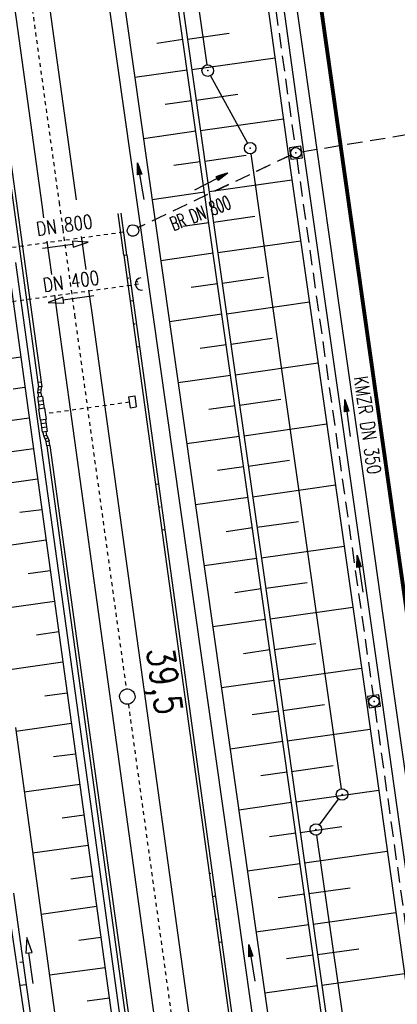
# Model space of a CAD drawing. Extents: x 446457 to 447032, y 444506 to 445688.
# Tile 59 of 83: x 446657 to 446706, y 445211 to 445338. Entities that reach past the tile are written whole.
import ezdxf
from ezdxf.enums import TextEntityAlignment as Align

# ---------------------------------------------------------------- set-up
doc = ezdxf.new("R2010")
doc.units = 0
doc.header["$LTSCALE"] = 2
doc.header["$MEASUREMENT"] = 0
for name, pattern in [('ACAD_ISO10W100W', [0.5, 0.25, -0.25]), ('AUSGEZOGEN', [0]), ('GESTRICH-X2', [1.5, 1, -0.5]), ('STRICHLINIEX2', [0.5, 0.25, -0.25])]:
    doc.linetypes.add(name, pattern=pattern)
doc.layers.get('0').update_dxf_attribs({"linetype": 'AUSGEZOGEN'})
for name, color, linetype in [('203-GRENZL-BAB', 7, 'AUSGEZOGEN'), ('203-GRENZP-BAB', 7, 'AUSGEZOGEN'), ('BOESCHG', 250, 'AUSGEZOGEN'), ('DB-Bahnachse', 7, 'CONTINUOUS'), ('DB-Böschungen', 15, 'CONTINUOUS'), ('DB-Durchlässe', 15, 'CONTINUOUS'), ('DB-Gleisachse', 7, 'CONTINUOUS'), ('DB-GRABEN', 15, 'AUSGEZOGEN'), ('DB-Kabelanlagen', 15, 'CONTINUOUS'), ('DB-LS-Wände', 15, 'CONTINUOUS'), ('DURCHL', 200, 'GESTRICH-X2'), ('FBRTOP', 250, 'AUSGEZOGEN'), ('KANAL', 7, 'GESTRICH-X2'), ('MULDE', 250, 'AUSGEZOGEN'), ('PFEIL', 7, 'CONTINUOUS'), ('PFEILTOP', 200, 'AUSGEZOGEN'), ('SCHSYMBOL', 200, 'AUSGEZOGEN'), ('TEXTO', 4, 'CONTINUOUS')]:
    doc.layers.add(name, color=color, linetype=linetype)
doc.styles.add('ROMANS', font='romans.shx', dxfattribs={"width": 0.8})

# ---------------------------------------------------------------- blocks, each defined once
blk = doc.blocks.new('20')
blk.add_lwpolyline([(-0.75, -0.75), (0.75, -0.75), (0.75, 0.75), (-0.75, 0.75)], close=True)
blk.add_circle((0, 0), 0.676)
blk.add_point((0, 0))
blk = doc.blocks.new('PFEIL2')
at = {"color": 0}
for p, q in [((0.88, 0), (-2.4, -0.01)), ((0.88, -0.27), (0.88, 0.28)), ((0.88, 0.28), (2.43, 0.01)), ((0.91, 0.27), (0.88, 0.26)), ((0.97, 0.26), (0.88, 0.25)), ((1.02, 0.25), (0.88, 0.23)), ((1.07, 0.24), (0.88, 0.21)), ((1.13, 0.23), (0.88, 0.19)), ((1.18, 0.22), (0.88, 0.17)), ((1.24, 0.21), (0.88, 0.15)), ((1.29, 0.21), (0.88, 0.14)), ((1.34, 0.2), (0.88, 0.12)), ((1.4, 0.19), (0.88, 0.1)), ((1.45, 0.18), (0.88, 0.08)), ((1.51, 0.17), (0.88, 0.06)), ((1.56, 0.16), (0.88, 0.04)), ((1.61, 0.15), (0.88, 0.02)), ((1.67, 0.14), (0.88, 0.01)), ((1.72, 0.13), (0.88, -0.01)), ((1.78, 0.12), (0.88, -0.03)), ((1.83, 0.11), (0.88, -0.05)), ((1.88, 0.1), (0.88, -0.07)), ((1.94, 0.09), (0.88, -0.09)), ((2.05, 0.08), (0.88, -0.12)), ((1.99, 0.08), (0.88, -0.11)), ((2.1, 0.07), (0.88, -0.14)), ((2.15, 0.06), (0.88, -0.16)), ((2.21, 0.05), (0.88, -0.18)), ((2.26, 0.04), (0.88, -0.2)), ((2.32, 0.03), (0.88, -0.22)), ((2.37, 0.02), (0.88, -0.23)), ((2.42, 0.01), (0.88, -0.25)), ((2.43, 0.01), (0.88, -0.27))]:
    blk.add_line(p, q, dxfattribs=at)
blk = doc.blocks.new('GST')
at = {"color": 0}
blk.add_circle((0, 0), 0.75, dxfattribs=at)
blk.add_point((0, 0), dxfattribs=at)

msp = doc.modelspace()

# ---------------------------------------------------------------- linework, layer by layer
at = {"layer": '203-GRENZL-BAB', "flags": 128}
for points in [[(446669.03, 445419.11), (446681.46, 445332.61)], [(446681.93, 445331.21), (446686.71, 445322.47)], [(446687.18, 445321.07), (446698.89, 445238.67)], [(446696.06, 445234), (446698.55, 445237.33)], [(446701.88, 445190.07), (446695.72, 445232.66)]]:
    msp.add_lwpolyline(points, dxfattribs=at)
at = {"layer": 'BOESCHG'}
for p, q in [((446678.94, 445335.97), (446684.35, 445336.74)), ((446678.35, 445335.89), (446674.95, 445335.4)), ((446679.5, 445332.01), (446690.3, 445333.54)), ((446678.91, 445331.93), (446672.11, 445330.96)), ((446680.06, 445328.05), (446685.46, 445328.81)), ((446679.47, 445327.97), (446676.07, 445327.48)), ((446680.62, 445324.09), (446691.39, 445325.62)), ((446680.03, 445324.01), (446673.23, 445323.04)), ((446680.59, 445320.05), (446677.19, 445319.56)), ((446681.19, 445320.13), (446686.56, 445320.89)), ((446681.75, 445316.17), (446692.5, 445317.69)), ((446681.16, 445316.09), (446674.35, 445315.12)), ((446681.72, 445312.13), (446678.32, 445311.64)), ((446682.31, 445312.21), (446687.69, 445312.97)), ((446682.87, 445308.25), (446693.63, 445309.78)), ((446682.28, 445308.17), (446675.48, 445307.19)), ((446683.44, 445304.29), (446688.82, 445305.06)), ((446682.85, 445304.21), (446679.44, 445303.72)), ((446684, 445300.33), (446694.76, 445301.86)), ((446683.41, 445300.25), (446676.6, 445299.27)), ((446684.57, 445296.37), (446689.94, 445297.14)), ((446683.98, 445296.29), (446680.57, 445295.8)), ((446685.13, 445292.41), (446695.88, 445293.94)), ((446684.54, 445292.33), (446677.72, 445291.35)), ((446685.7, 445288.45), (446691.07, 445289.22)), ((446685.11, 445288.37), (446681.7, 445287.88)), ((446686.26, 445284.49), (446697.01, 445286.02)), ((446685.67, 445284.41), (446678.85, 445283.43)), ((446686.24, 445280.45), (446682.82, 445279.96)), ((446686.83, 445280.53), (446692.2, 445281.3)), ((446687.39, 445276.57), (446698.14, 445278.1)), ((446686.8, 445276.49), (446679.97, 445275.51)), ((446687.37, 445272.53), (446683.95, 445272.04)), ((446687.96, 445272.61), (446693.33, 445273.38)), ((446688.52, 445268.65), (446699.27, 445270.18)), ((446687.93, 445268.57), (446681.09, 445267.59)), ((446689.09, 445264.69), (446694.46, 445265.46)), ((446688.49, 445264.61), (446685.08, 445264.12)), ((446689.65, 445260.73), (446700.4, 445262.25)), ((446689.06, 445260.65), (446682.22, 445259.68)), ((446690.21, 445256.77), (446695.59, 445257.53)), ((446689.62, 445256.69), (446686.2, 445256.2)), ((446690.77, 445252.81), (446701.53, 445254.33)), ((446690.18, 445252.72), (446683.34, 445251.76)), ((446691.33, 445248.85), (446696.71, 445249.61)), ((446690.74, 445248.76), (446687.32, 445248.28)), ((446691.89, 445244.89), (446702.65, 445246.41)), ((446691.3, 445244.8), (446684.46, 445243.84)), ((446691.86, 445240.84), (446688.44, 445240.36)), ((446692.45, 445240.93), (446697.83, 445241.69)), ((446693.01, 445236.97), (446703.76, 445238.49)), ((446692.42, 445236.88), (446685.59, 445235.91)), ((446692.98, 445232.92), (446689.57, 445232.44)), ((446693.58, 445233.01), (446698.95, 445233.77)), ((446694.14, 445229.05), (446704.87, 445230.57)), ((446693.54, 445228.96), (446686.71, 445227.99)), ((446694.7, 445225.08), (446700.06, 445225.84)), ((446694.11, 445225), (446690.69, 445224.52)), ((446695.26, 445221.12), (446705.99, 445222.64)), ((446694.67, 445221.04), (446687.83, 445220.07)), ((446695.82, 445217.16), (446701.18, 445217.92)), ((446695.23, 445217.08), (446691.81, 445216.6)), ((446696.38, 445213.2), (446707.1, 445214.72)), ((446695.79, 445213.12), (446688.96, 445212.15))]:
    msp.add_line(p, q, dxfattribs=at)
at = {"layer": 'BOESCHG', "flags": 128}
for points in [[(446767.8, 444741.96), (446761.3, 444780.01), (446754.64, 444829.31), (446748.97, 444871.2), (446740.91, 444921.93), (446734.05, 444946.22), (446727.55, 444989.1), (446719.19, 445047.38), (446712.21, 445097.06), (446706.99, 445134.19), (446698.31, 445195.32), (446688.72, 445263.03), (446681.82, 445311.41), (446673.94, 445366.96), (446668.61, 445404.57), (446661.95, 445451.27), (446656.59, 445490.29), (446648.46, 445549.52), (446644.65, 445577.55)], [(446645.24, 445577.63), (446649.06, 445549.6), (446657.19, 445490.37), (446662.54, 445451.36), (446669.2, 445404.66), (446674.53, 445367.05), (446682.41, 445311.5), (446689.31, 445263.11), (446698.9, 445195.41), (446707.58, 445134.27), (446712.81, 445097.15), (446719.79, 445047.46), (446728.14, 444989.19), (446734.64, 444946.35), (446741.49, 444922.06), (446749.56, 444871.29), (446755.24, 444829.39), (446762.09, 444780.13), (446768.59, 444742.09)]]:
    msp.add_lwpolyline(points, dxfattribs=at)
at = {"layer": 'DB-Bahnachse', "linetype": 'ACAD_ISO10W100W'}
for p, q in [((446657.57, 445348.7), (446662.28, 445314.77)), ((446662.28, 445314.77), (446662.76, 445311.29)), ((446662.76, 445311.29), (446664.3, 445300.14)), ((446664.3, 445300.14), (446671, 445251.62)), ((446671.27, 445249.64), (446677.38, 445205.43))]:
    msp.add_line(p, q, dxfattribs=at)
at = {"layer": 'DB-Bahnachse', "linetype": 'Continuous'}
msp.add_ellipse((446671.14, 445250.64), major_axis=(0.707, 0.707), ratio=1, start_param=4.066813, end_param=10.349998, dxfattribs=at)
at = {"layer": 'DB-Böschungen', "linetype": 'Continuous'}
for p, q in [((446650.08, 445347.01), (446671.72, 445190.46)), ((446671.09, 445307.98), (446670.34, 445313.39)), ((446670.69, 445307.93), (446669.95, 445313.33)), ((446670.69, 445307.92), (446671.12, 445307.98)), ((446670.69, 445307.93), (446680, 445240.56)), ((446671.09, 445307.98), (446675.19, 445278.26)), ((446671.11, 445304.95), (446671.32, 445304.98)), ((446671.52, 445301.98), (446671.94, 445302.03)), ((446671.93, 445299), (446672.14, 445299.03)), ((446672.34, 445296.03), (446672.76, 445296.09)), ((446657.31, 445294.69), (446653.06, 445294.1)), ((446657.86, 445290.74), (446656.31, 445290.53)), ((446658.4, 445286.79), (446653.02, 445286.02)), ((446658.96, 445282.79), (446656.14, 445282.41)), ((446659.5, 445278.84), (446652.31, 445277.88)), ((446674.8, 445278.2), (446675.22, 445278.26)), ((446675.19, 445278.26), (446680.39, 445240.61)), ((446675.21, 445275.23), (446675.42, 445275.26)), ((446660.05, 445274.89), (446657.19, 445274.51)), ((446675.62, 445272.26), (446676.04, 445272.32)), ((446660.6, 445270.94), (446653.55, 445269.95)), ((446661.15, 445266.94), (446658.29, 445266.56)), ((446661.69, 445262.99), (446654.57, 445262)), ((446662.24, 445259.03), (446659.34, 445258.61)), ((446662.79, 445255.09), (446655.58, 445254.09)), ((446663.34, 445251.1), (446660.44, 445250.71)), ((446663.89, 445247.14), (446656.68, 445246.13)), ((446656.61, 445246.64), (446664.46, 445189.48)), ((446664.43, 445243.19), (446661.54, 445242.81)), ((446680, 445240.56), (446684.58, 445207.36)), ((446680.39, 445240.61), (446684.98, 445207.41)), ((446664.98, 445239.24), (446657.76, 445238.23)), ((446665.53, 445235.24), (446662.69, 445234.86)), ((446666.08, 445231.3), (446658.85, 445230.33)), ((446666.62, 445227.35), (446663.79, 445226.96)), ((446681.77, 445227.68), (446681.99, 445227.71)), ((446682.18, 445224.71), (446682.61, 445224.77)), ((446667.17, 445223.39), (446659.94, 445222.37)), ((446682.59, 445221.74), (446682.81, 445221.77)), ((446667.72, 445219.4), (446664.84, 445219.01)), ((446683.01, 445218.76), (446683.43, 445218.82)), ((446668.27, 445215.45), (446661.03, 445214.47)), ((446668.81, 445211.5), (446665.94, 445211.11))]:
    msp.add_line(p, q, dxfattribs=at)
at = {"layer": 'DB-Durchlässe', "linetype": 'STRICHLINIEX2'}
for p, q in [((446650.28, 445308.13), (446671.13, 445311.01)), ((446672.58, 445304.14), (446650.86, 445301.14))]:
    msp.add_line(p, q, dxfattribs=at)
at = {"layer": 'DB-Durchlässe', "linetype": 'Continuous'}
for p, q in [((446666.07, 445309.61), (446664.03, 445309.75)), ((446664.03, 445309.75), (446664.08, 445309.35)), ((446664.13, 445308.95), (446666.07, 445309.61)), ((446660.12, 445308.83), (446664.08, 445309.35)), ((446664.08, 445309.35), (446664.13, 445308.95)), ((446662.78, 445302.48), (446660.85, 445301.8)), ((446662.89, 445301.68), (446662.78, 445302.48)), ((446666.79, 445302.64), (446662.83, 445302.08)), ((446660.85, 445301.8), (446662.89, 445301.68))]:
    msp.add_line(p, q, dxfattribs=at)
msp.add_ellipse((446671.87, 445311.11), major_axis=(0.53, 0.53), ratio=1, start_param=4.066813, end_param=10.349998, dxfattribs=at)
at = {"layer": 'DB-Gleisachse', "linetype": 'Continuous'}
for p, q in [((446655.4, 445348.15), (446660.05, 445314.46)), ((446659.89, 445348.54), (446664.51, 445315.09)), ((446660.05, 445314.46), (446660.28, 445312.78)), ((446660.7, 445309.73), (446661.3, 445305.4)), ((446665.16, 445310.36), (446665.75, 445306.05)), ((446666.12, 445303.37), (446666.53, 445300.45)), ((446661.67, 445302.74), (446662.07, 445299.83)), ((446662.07, 445299.83), (446677.07, 445191.17)), ((446666.53, 445300.45), (446681.53, 445191.79))]:
    msp.add_line(p, q, dxfattribs=at)
at = {"layer": 'DB-GRABEN', "linetype": 'Continuous'}
for p, q in [((446672.27, 445304.58), (446672.5, 445304.47)), ((446655.43, 445225), (446658.38, 445205)), ((446656.38, 445225.15), (446658.03, 445213.25)), ((446658.1, 445219.37), (446657.99, 445217.33)), ((446658.78, 445217.44), (446658.1, 445219.37)), ((446657.99, 445217.33), (446658.38, 445217.39)), ((446658.38, 445217.39), (446658.78, 445217.44)), ((446658.94, 445213.43), (446658.38, 445217.39)), ((446657.58, 445216.2), (446657.18, 445216.15)), ((446658.03, 445213.25), (446657.18, 445213.15)), ((446658.03, 445213.25), (446661.35, 445189.06))]:
    msp.add_line(p, q, dxfattribs=at)
for start_param, end_param in [(0.922612, 2.493408), (2.493408, 4.064205)]:
    msp.add_ellipse((446672.98, 445304.2), major_axis=(0.566, 0.566), ratio=1, start_param=start_param, end_param=end_param, dxfattribs=at)
at = {"layer": 'DB-Kabelanlagen', "linetype": 'Continuous'}
for p, q in [((446651.78, 445347.65), (446659.55, 445291.38)), ((446652.18, 445347.71), (446659.95, 445291.44)), ((446659.53, 445290.06), (446659.62, 445290.83)), ((446659.94, 445291.44), (446659.55, 445291.38)), ((446659.55, 445291.38), (446659.62, 445290.83)), ((446659.98, 445290.42), (446659.58, 445290.47)), ((446660.03, 445290.83), (446659.62, 445290.83)), ((446659.93, 445290.07), (446660.03, 445290.83)), ((446659.94, 445291.44), (446660.03, 445290.83)), ((446660.12, 445289.58), (446659.48, 445289.5)), ((446659.48, 445289.5), (446659.69, 445287.95)), ((446659.93, 445290.07), (446659.53, 445290.06)), ((446659.53, 445290.06), (446659.6, 445289.51)), ((446659.93, 445290.07), (446660, 445289.57)), ((446660.12, 445289.58), (446660.34, 445288.04)), ((446671.31, 445289.56), (446672.1, 445289.67)), ((446671.31, 445289.56), (446671.51, 445288.12)), ((446672.1, 445289.67), (446672.3, 445288.23)), ((446660.2, 445289.03), (446659.56, 445288.94)), ((446660.27, 445288.53), (446659.62, 445288.45)), ((446660.41, 445288.05), (446659.62, 445287.94)), ((446659.62, 445287.94), (446659.82, 445286.5)), ((446660.41, 445288.05), (446660.61, 445286.61)), ((446671.51, 445288.12), (446672.3, 445288.23)), ((446660.61, 445286.61), (446659.82, 445286.5)), ((446659.89, 445286.51), (446660.1, 445284.97)), ((446660.54, 445286.6), (446660.75, 445285.06)), ((446660.6, 445286.11), (446659.96, 445286.02)), ((446660.67, 445285.61), (446660.03, 445285.52)), ((446660.75, 445285.06), (446660.1, 445284.97)), ((446660.3, 445284.43), (446660.23, 445284.99)), ((446660.69, 445284.54), (446660.3, 445284.43)), ((446660.3, 445284.43), (446660.61, 445283.72)), ((446660.83, 445284.21), (446660.47, 445284.05)), ((446660.69, 445284.54), (446660.62, 445285.04)), ((446660.69, 445284.54), (446660.99, 445283.83)), ((446660.99, 445283.83), (446660.61, 445283.72)), ((446660.68, 445283.17), (446660.61, 445283.72)), ((446661.08, 445283.23), (446660.68, 445283.17)), ((446660.69, 445283.17), (446673.46, 445190.67)), ((446661.08, 445283.23), (446660.99, 445283.83)), ((446661.08, 445283.23), (446673.85, 445190.73))]:
    msp.add_line(p, q, dxfattribs=at)
at = {"layer": 'DB-Kabelanlagen', "linetype": 'STRICHLINIEX2'}
msp.add_line((446671.41, 445288.84), (446660.5, 445287.33), dxfattribs=at)
at = {"layer": 'DB-LS-Wände', "linetype": 'Continuous'}
for p, q in [((446656.64, 445306.97), (446666.13, 445238.29)), ((446666.13, 445238.29), (446671.29, 445200.86))]:
    msp.add_line(p, q, dxfattribs=at)
at = {"layer": 'DURCHL'}
for p, q in [((446693.75, 445321.34), (446736.28, 445328.31)), ((446692.39, 445320.94), (446672.51, 445311.48))]:
    msp.add_line(p, q, dxfattribs=at)
at = {"layer": 'FBRTOP', "const_width": 0.5}
for points in [[(446679.07, 445660.97, 0.000001), (446687.31, 445602.8, -0.000002), (446703.1, 445491.42), (446717.13, 445392.4, 0.000001), (446726.68, 445325.02, 0), (446741.69, 445219.14)], [(446651.34, 445657.05, 0.000001), (446659.59, 445598.87, -0.000002), (446675.38, 445487.49), (446689.41, 445388.48, 0.000001), (446698.96, 445321.09, 0), (446713.97, 445215.21)], [(446685.67, 445499.68, 0.000084), (446690.29, 445466.91, 0.000171), (446692.59, 445450.72), (446699.7, 445400.65, -0.000017), (446702.65, 445379.85, -0.000012), (446706.64, 445351.68, -0.000142), (446710.16, 445326.77, 0.000095), (446713.69, 445301.85, 0.000489), (446717.26, 445276.8, -0.000535), (446720.84, 445251.74, -0.000318), (446724.22, 445227.7, 0.000352), (446727.61, 445203.66, 0.000005), (446731.55, 445175.83, 0.000006), (446734.44, 445155.44, 0.000005), (446738.34, 445127.87, 0.000006), (446741.35, 445106.67, 0.000262), (446744.9, 445081.67, -0.000165), (446748.46, 445056.66, -0.000317)]]:
    msp.add_lwpolyline(points, format="xyb", dxfattribs=at)
at = {"layer": 'FBRTOP', "const_width": 0.5, "flags": 128}
msp.add_lwpolyline([(446675.46, 445601.14, -0.000029), (446678.25, 445581.62, -0.000083), (446679.22, 445574.8), (446686.23, 445525.58, -0.000461), (446689.72, 445500.85, 0.000412), (446693.21, 445476.12, 0.000274), (446696.65, 445451.98, -0.000308), (446700.09, 445427.84, -0.000041), (446704.16, 445399.13, -0.000053), (446707.34, 445376.68, -0.000068), (446710.75, 445352.56, 0.000201), (446714.16, 445328.44, 0.000066), (446717.77, 445303.04, -0.000029), (446721.37, 445277.64, -0.000013), (446726.04, 445244.73, -0.000025), (446728.41, 445227.99, -0.000188), (446731.78, 445204.22, 0.000116), (446735.14, 445180.44, 0.000098), (446738.6, 445156.01, -0.000125), (446742.07, 445131.57, -0.00007), (446745.54, 445107, 0.000053), (446749.01, 445082.43, 0.000033), (446753.82, 445048.45, 0.00007), (446756.1, 445032.39, 0.000049), (446757.1, 445025.34, 0.000008), (446763.02, 444983.7, 0.000035), (446769.86, 444935.6, 0.000241), (446770.85, 444928.66, 0.000398), (446771.04, 444927.39, -0.000146), (446771.22, 444926.12, -0.001113), (446773.4, 444910.74, 0.00067), (446776.99, 444885.18), (446784.08, 444835.29, -0.000024), (446786.4, 444818.9, -0.000012), (446791.08, 444785.97)], format="xyb", dxfattribs=at)
at = {"layer": 'FBRTOP'}
msp.add_lwpolyline([(446691.42, 445595.19, -0.000001), (446701.12, 445526.78, -0.000001), (446706.07, 445491.84), (446720.1, 445392.83, 0.000001), (446729.65, 445325.44, 0), (446744.66, 445219.56)], format="xyb", dxfattribs=at)
at = {"layer": 'FBRTOP', "flags": 128}
msp.add_lwpolyline([(446688.21, 445374.6), (446691.72, 445349.92), (446695.2, 445325.29), (446698.73, 445300.51), (446702.22, 445275.95), (446705.67, 445251.31), (446709.16, 445226.75), (446712.82, 445202.13), (446716.17, 445177.37), (446719.66, 445152.81), (446723.14, 445128.06), (446726.62, 445103.38), (446730.14, 445078.74), (446733.64, 445053.99), (446737.12, 445029.41), (446740.62, 445004.74), (446744.07, 444980.36), (446747.58, 444955.64), (446751.09, 444930.99)], dxfattribs=at)
at = {"layer": 'KANAL'}
for p, q in [((446684.53, 445381.31), (446692.91, 445321.97)), ((446693.75, 445321.34), (446736.28, 445328.31)), ((446692.4, 445320.92), (446672.55, 445311.5)), ((446693.12, 445320.47), (446703.03, 445250.75)), ((446703.25, 445249.28), (446713.25, 445178.22))]:
    msp.add_line(p, q, dxfattribs=at)
at = {"layer": 'MULDE', "flags": 128}
for points in [[(446632.76, 445584.79), (446633.61, 445574.92), (446665.24, 445365.13), (446698.14, 445133.14), (446718.79, 444974.01), (446724.16, 444947.46), (446728.66, 444934.05), (446731.07, 444919.46), (446754.11, 444738.7), (446755.21, 444731.31)], [(446634.75, 445584.96), (446635.6, 445575.16), (446667.22, 445365.42), (446700.12, 445133.41), (446720.77, 444974.34), (446726.09, 444947.98), (446730.61, 444934.54), (446733.05, 444919.74), (446756.09, 444738.98), (446757.19, 444731.61)]]:
    msp.add_lwpolyline(points, dxfattribs=at)
at = {"layer": 'MULDE'}
msp.add_lwpolyline([(446657.37, 445579.33), (446657.54, 445577.86), (446666.64, 445513.72), (446676, 445447.97), (446685.43, 445382.21), (446687.65, 445367.48), (446694, 445321.35), (446704.14, 445250.16), (446714.33, 445177.62), (446719.86, 445137.7), (446724.58, 445105.95), (446734.63, 445033.63), (446744.49, 444964.35), (446744.88, 444961), (446750, 444925.91)], dxfattribs=at)
at = {"layer": 'MULDE', "flags": 128}
msp.add_lwpolyline([(446655.38, 445579.09), (446655.56, 445577.6), (446664.66, 445513.44, 0.000111), (446664.66, 445513.44), (446674.02, 445447.68), (446683.45, 445381.92), (446685.67, 445367.19), (446692.02, 445321.07), (446702.16, 445249.88), (446712.35, 445177.34), (446717.88, 445137.42), (446722.6, 445105.66), (446732.64, 445033.35), (446742.51, 444964.09), (446742.89, 444960.74), (446753.36, 444889.07), (446763.53, 444816.5), (446773.64, 444745.74), (446773.73, 444744.44)], format="xyb", dxfattribs=at)

# ---------------------------------------------------------------- block references
at = {"layer": '203-GRENZP-BAB', "rotation": 278.0670990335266}
for p in [(446681.57, 445331.87), (446687.07, 445321.81), (446699, 445237.93), (446695.61, 445233.4)]:
    msp.add_blockref('GST', p, dxfattribs=at)
at = {"layer": 'PFEIL', "rotation": 98.1080999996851}
msp.add_blockref('PFEIL2', (446699.72, 445286.77), dxfattribs=at)
at = {"layer": 'PFEILTOP'}
for p, rotation in [((446672.88, 445317.53), 99.46374339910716), ((446682.01, 445317.46), 26.8648660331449), ((446701.33, 445266.58), 98.61551953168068), ((446687.3, 445216.06), 99.2955049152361)]:
    msp.add_blockref('PFEIL2', p, dxfattribs=dict(at, rotation=rotation))
at = {"layer": 'SCHSYMBOL', "rotation": 278.0671}
for p in [(446693.01, 445321.21), (446703.15, 445250.02)]:
    msp.add_blockref('20', p, dxfattribs=at)

# ---------------------------------------------------------------- texts
at = {"layer": 'DB-Bahnachse', "linetype": 'Continuous', "style": 'ROMANS', "oblique": 0, "width": 0.8334}
msp.add_text('39,5', height=3.5, rotation=278.0112, dxfattribs=at).set_placement((446673.64, 445256.76))
at = {"layer": 'DB-Durchlässe', "linetype": 'Continuous', "style": 'ROMANS', "oblique": 0, "width": 0.8}
for s, p in [('DN 800', (446659.45, 445310.41)), ('DN 400', (446660.32, 445303.13))]:
    msp.add_text(s, height=1.8, rotation=8.1012, dxfattribs=at).set_placement(p)
at = {"layer": 'DURCHL', "style": 'ROMANS', "width": 0.6}
msp.add_text('BR DN 800', height=1.8, rotation=21.4642, dxfattribs=at).set_placement((446680.96, 445312.54), align=Align.CENTER)
at = {"layer": 'TEXTO', "style": 'ROMANS', "width": 0.75}
msp.add_text('KMZR DN 350', height=1.8, rotation=278.1081, dxfattribs=at).set_placement((446701.43, 445285.75), align=Align.CENTER)

doc.saveas('drawing.dxf')
